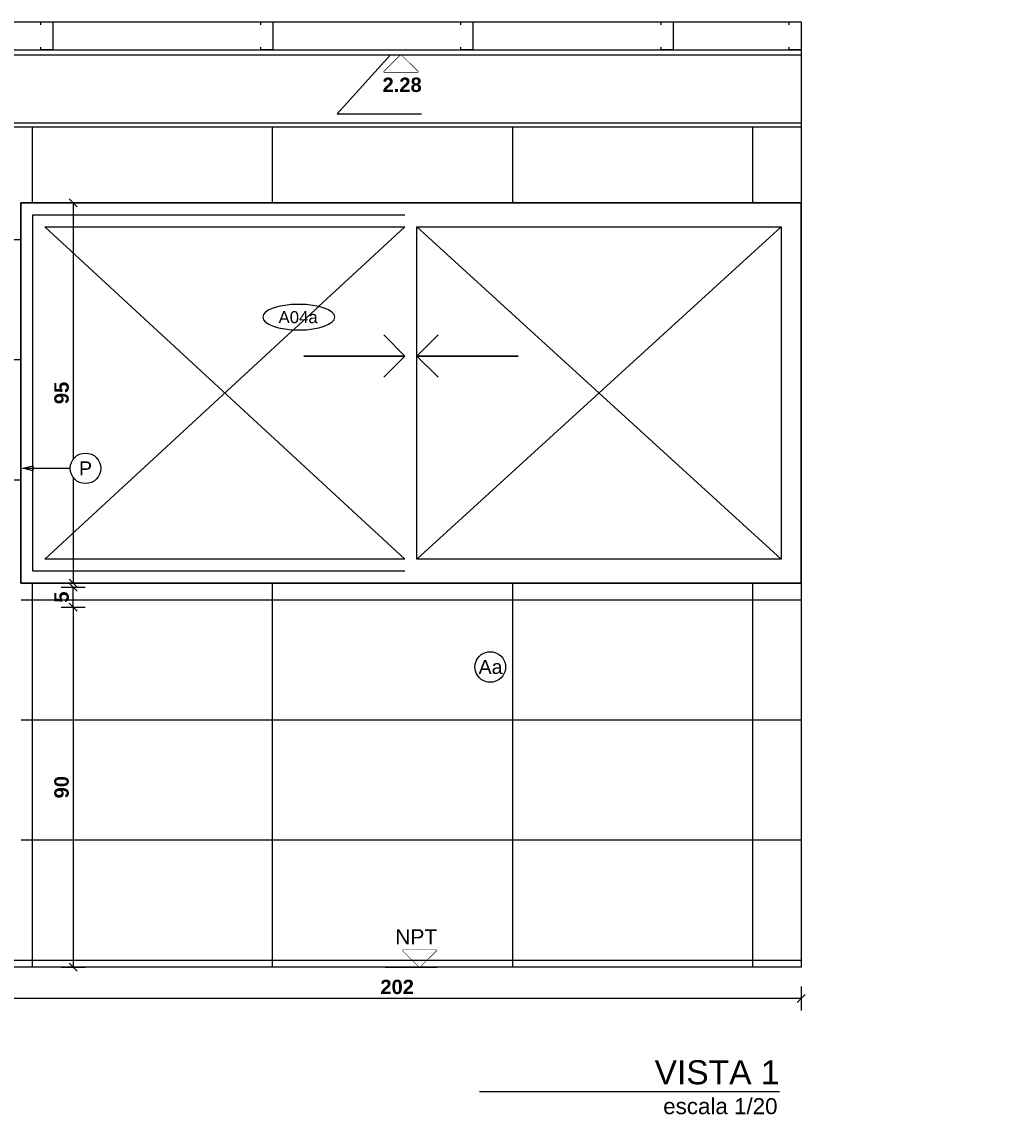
# Model space of a CAD drawing. Extents: x 1 to 126, y -14 to 17.
# Tile 125 of 131: x 95.55 to 98.03, y 3.07 to 5.81. Entities that reach past the tile are written whole.
import ezdxf
from ezdxf.enums import TextEntityAlignment as Align

# ---------------------------------------------------------------- set-up
doc = ezdxf.new("R2010")
doc.units = 0
doc.set_wipeout_variables(frame=1)
doc.header["$PDMODE"] = 3
for name, color, linetype in [('A ALUMINIO', 4, 'Continuous'), ('A PROYECCION', 8, 'Continuous'), ('A-ALBA-0', 9, 'Continuous'), ('A-ALBA-1', 1, 'Continuous'), ('A-ANNO-NIV', 2, 'Continuous'), ('A-ANNO-PLANI @ 20', 1, 'Continuous'), ('A-ANNO-SIMB @ 20', 2, 'Continuous'), ('A-ANNO-TEXT @ 20', 2, 'Continuous'), ('A-ANOT-COTA-PARC', 1, 'Continuous'), ('A-ANOT-NIVL @ 20', 2, 'Continuous'), ('AE-ALBA-1', 1, 'Continuous')]:
    doc.layers.add(name, color=color, linetype=linetype)
doc.layers.add('A-ALBA-4', color=2, linetype='Continuous', lineweight=25)
doc.styles.add('BIS estudio', font='swissl.ttf')
doc.styles.add('BIS-ANOT', font='swiss.ttf')
doc.styles.add('BIS-COTA', font='swissb.ttf')
doc.styles.add('E5-100', font='micross.ttf')
doc.dimstyles.new('BIS-COTA-NIVE', dxfattribs={"dimscale": 1.8, "dimtxt": 0.0018, "dimasz": 0.0015, "dimexe": 0, "dimexo": 0, "dimgap": 0.0027, "dimtad": 2, "dimtih": 1, "dimtoh": 1, "dimzin": 1, "dimdsep": 46, "dimtxsty": 'BIS-COTA', "dimblk1": 'MARK1', "dimblk2": 'MARK2', "dimsah": 1, "dimcen": 0.0015, "dimclrd": 1, "dimclre": 1, "dimaunit": 1, "dimadec": 0, "dimazin": 0, "dimtfac": 1, "dimtix": 1, "dimtofl": 0, "dimtmove": 2, "dimatfit": 3, "dimldrblk": 'MARK1', "dimfxl": 1, "dimtolj": 1, "dimarcsym": 0})
doc.dimstyles.new('BIS-COTA-PARC', dxfattribs={"dimscale": 0, "dimtxt": 0.0018, "dimasz": 0.001, "dimexe": 0.0015, "dimexo": 0, "dimgap": 0.0005, "dimtad": 1, "dimdec": 0, "dimlfac": 100, "dimzin": 9, "dimdsep": 46, "dimtxsty": 'BIS-COTA', "dimblk": 'OBLIQUE', "dimcen": 2.5, "dimclrd": 256, "dimclre": 251, "dimclrt": 2, "dimadec": 1, "dimazin": 2, "dimtfac": 1, "dimtdec": 0, "dimtix": 1, "dimtmove": 2, "dimatfit": 3, "dimldrblk": 'DOT', "dimfxl": 0.0015, "dimfxlon": 1, "dimtolj": 1, "dimtzin": 0, "dimarcsym": 0})

# ---------------------------------------------------------------- blocks, each defined once
blk = doc.blocks.new('A-ANNO-TIT')
blk.add_line((-0.0375, 0), (0, 0))
at = {"linetype": 'Continuous', "style": 'E5-100'}
blk.add_attdef('ESCALA', text='', height=0.002, dxfattribs=at).set_placement((-0.00024, -0.00283), align=Align.RIGHT)
blk = doc.blocks.new('*U47')
at = {"color": 0, "linetype": 'Continuous'}
blk.add_line((-0.0043, 0), (0.00215, 0), dxfattribs=at)
at = {"color": 0, "linetype": 'Continuous', "ltscale": 5}
blk.add_lwpolyline([(-0.00215, -0.00215), (0.00215, -0.00215), (0, 0), (-0.00215, -0.00215)], dxfattribs=at)
blk.add_wipeout([(0, 0), (0.00215, -0.00215), (-0.00215, -0.00215)])
blk = doc.blocks.new('*D431')
at = {"layer": 'A-ANNO-NIV', "color": 1, "lineweight": -2, "transparency": 16777216}
for p, q in [((93.2493, 5.554), (93.0911, 5.5595)), ((93.0911, 5.5595), (93.3308, 5.5595)), ((93.1893, 5.554), (93.2493, 5.554))]:
    blk.add_line(p, q, dxfattribs=at)
at = {"layer": 'Defpoints', "color": 0, "transparency": 16777216}
for p in [(93.1511, 5.5595), (93.1893, 5.554), (97.5003, 3.444)]:
    blk.add_point(p, dxfattribs=at)
at = {"layer": 'A-ANNO-NIV', "color": 0, "transparency": 16777216, "insert": (93.268, 5.6315), "char_height": 0.036, "attachment_point": 5, "style": 'BIS-COTA'}
blk.add_mtext('\\A1;+2.11', dxfattribs=at)
blk = doc.blocks.new('MARK1')
at = {"color": 0}
for p, q in [((1, 0), (-1, 0)), ((0, 1.5), (0, -1.5))]:
    blk.add_line(p, q, dxfattribs=at)
blk.add_lwpolyline([(0.5, 0.5), (-0.5, -0.5)], dxfattribs=at)
blk = doc.blocks.new('MARK2')
at = {"color": 0}
for p, q in [((1, 0), (-1, 0)), ((0, 1.5), (0, -1.5))]:
    blk.add_line(p, q, dxfattribs=at)
blk.add_lwpolyline([(0.5, 0.5), (-0.5, -0.5)], dxfattribs=at)
blk = doc.blocks.new('*D432')
at = {"layer": 'A-ANNO-NIV', "color": 1, "lineweight": -2, "transparency": 16777216}
for p, q in [((93.2555, 5.544), (93.1045, 5.3989)), ((93.1955, 5.544), (93.2555, 5.544)), ((93.1045, 5.3989), (93.3518, 5.3989))]:
    blk.add_line(p, q, dxfattribs=at)
at = {"layer": 'Defpoints', "color": 0, "transparency": 16777216}
for p in [(93.1955, 5.544), (93.1645, 5.3989), (97.5003, 3.444)]:
    blk.add_point(p, dxfattribs=at)
at = {"layer": 'A-ANNO-NIV', "color": 0, "transparency": 16777216, "insert": (93.2851, 5.4714), "char_height": 0.036, "attachment_point": 5, "style": 'BIS-COTA'}
blk.add_mtext('\\A1;+2.10', dxfattribs=at)
blk = doc.blocks.new('*D433')
at = {"layer": 'A-ANNO-NIV', "color": 1, "lineweight": -2, "transparency": 16777216}
for p, q in [((92.1243, 4.944), (91.9735, 4.8008)), ((92.0643, 4.944), (92.1243, 4.944)), ((91.9735, 4.8008), (92.2208, 4.8008))]:
    blk.add_line(p, q, dxfattribs=at)
at = {"layer": 'Defpoints', "color": 0, "transparency": 16777216}
for p in [(92.0643, 4.944), (92.0335, 4.8008), (97.8003, 3.444)]:
    blk.add_point(p, dxfattribs=at)
at = {"layer": 'A-ANNO-NIV', "color": 0, "transparency": 16777216, "insert": (92.1541, 4.8733), "char_height": 0.036, "attachment_point": 5, "style": 'BIS-COTA'}
blk.add_mtext('\\A1;+1.50', dxfattribs=at)
blk = doc.blocks.new('*D434')
at = {"layer": 'AE-ALBA-1', "color": 1, "lineweight": -2, "transparency": 16777216}
for p, q in [((93.3224, 4.394), (93.1657, 4.3949)), ((93.1657, 4.3949), (93.4125, 4.3949)), ((93.2624, 4.394), (93.3224, 4.394))]:
    blk.add_line(p, q, dxfattribs=at)
at = {"layer": 'Defpoints', "color": 0, "transparency": 16777216}
for p in [(93.2257, 4.3949), (93.2624, 4.394), (98.1271, 3.444)]:
    blk.add_point(p, dxfattribs=at)
at = {"layer": 'AE-ALBA-1', "color": 0, "transparency": 16777216, "insert": (93.3461, 4.4675), "char_height": 0.036, "attachment_point": 5, "style": 'BIS-COTA'}
blk.add_mtext('\\A1;+0.95', dxfattribs=at)
blk = doc.blocks.new('*D435')
at = {"layer": 'AE-ALBA-1', "color": 1, "lineweight": -2, "transparency": 16777216}
for p, q in [((93.5647, 4.344), (93.4036, 4.345)), ((93.4036, 4.345), (93.6509, 4.345)), ((93.5047, 4.344), (93.5647, 4.344))]:
    blk.add_line(p, q, dxfattribs=at)
at = {"layer": 'Defpoints', "color": 0, "transparency": 16777216}
for p in [(93.4636, 4.345), (93.5047, 4.344), (98.0037, 3.444)]:
    blk.add_point(p, dxfattribs=at)
at = {"layer": 'AE-ALBA-1', "color": 0, "transparency": 16777216, "insert": (93.5842, 4.4175), "char_height": 0.036, "attachment_point": 5, "style": 'BIS-COTA'}
blk.add_mtext('\\A1;+0.90', dxfattribs=at)
blk = doc.blocks.new('*D436')
at = {"layer": 'A-ANNO-NIV', "color": 1, "lineweight": -2, "transparency": 16777216}
for p, q in [((90.6978, 4.344), (90.5396, 4.3419)), ((90.5396, 4.3419), (90.7869, 4.3419)), ((90.6378, 4.344), (90.6978, 4.344))]:
    blk.add_line(p, q, dxfattribs=at)
at = {"layer": 'Defpoints', "color": 0, "transparency": 16777216}
for p in [(90.5996, 4.3419), (90.6378, 4.344), (97.5003, 3.444)]:
    blk.add_point(p, dxfattribs=at)
at = {"layer": 'A-ANNO-NIV', "color": 0, "transparency": 16777216, "insert": (90.7203, 4.4145), "char_height": 0.036, "attachment_point": 5, "style": 'BIS-COTA'}
blk.add_mtext('\\A1;+0.90', dxfattribs=at)
blk = doc.blocks.new('*D437')
at = {"layer": 'A-ANNO-NIV', "color": 1, "lineweight": -2, "transparency": 16777216}
for p, q in [((90.5999, 5.5541), (90.4548, 5.5592)), ((90.4548, 5.5592), (90.6945, 5.5592)), ((90.5399, 5.5541), (90.5999, 5.5541))]:
    blk.add_line(p, q, dxfattribs=at)
at = {"layer": 'Defpoints', "color": 0, "transparency": 16777216}
for p in [(90.5148, 5.5592), (90.5399, 5.5541), (96.9666, 3.444)]:
    blk.add_point(p, dxfattribs=at)
at = {"layer": 'A-ANNO-NIV', "color": 0, "transparency": 16777216, "insert": (90.6317, 5.6312), "char_height": 0.036, "attachment_point": 5, "style": 'BIS-COTA'}
blk.add_mtext('\\A1;+2.11', dxfattribs=at)
blk = doc.blocks.new('*D422')
at = {"layer": 'A-ANNO-NIV', "color": 1, "lineweight": -2, "transparency": 16777216}
for p, q in [((96.4743, 5.724), (96.341, 5.5762)), ((96.4143, 5.724), (96.4743, 5.724)), ((96.341, 5.5762), (96.5516, 5.5762))]:
    blk.add_line(p, q, dxfattribs=at)
at = {"layer": 'Defpoints', "color": 0, "transparency": 16777216}
for p in [(96.4143, 5.724), (96.401, 5.5762), (97.5003, 3.4753)]:
    blk.add_point(p, dxfattribs=at)
at = {"layer": 'A-ANNO-NIV', "color": 0, "transparency": 16777216, "insert": (96.5033, 5.6487), "char_height": 0.036, "attachment_point": 5, "style": 'BIS-COTA'}
blk.add_mtext('\\A1;2.28', dxfattribs=at)
blk = doc.blocks.new('A-ANNO-NOM-2')
blk.add_wipeout([(0, -0.00191), (0.0003, -0.00189), (0.00059, -0.00182), (0.00087, -0.0017), (0.00112, -0.00155), (0.00135, -0.00135), (0.00155, -0.00112), (0.0017, -0.00087), (0.00182, -0.00059), (0.00189, -0.0003), (0.00191, 0), (0.00189, 0.0003), (0.00182, 0.00059), (0.0017, 0.00087), (0.00155, 0.00112), (0.00135, 0.00135), (0.00112, 0.00155), (0.00087, 0.0017), (0.00059, 0.00182), (0.0003, 0.00189), (0, 0.00191), (-0.0003, 0.00189), (-0.00059, 0.00182), (-0.00087, 0.0017), (-0.00112, 0.00155), (-0.00135, 0.00135), (-0.00155, 0.00112), (-0.0017, 0.00087), (-0.00182, 0.00059), (-0.00189, 0.0003), (-0.00191, 0), (-0.00189, -0.0003), (-0.00182, -0.00059), (-0.0017, -0.00087), (-0.00155, -0.00112), (-0.00135, -0.00135), (-0.00112, -0.00155), (-0.00087, -0.0017), (-0.00059, -0.00182), (-0.0003, -0.00189)])
blk.add_lwpolyline([(0, -0.00191), (0.0003, -0.00189), (0.00059, -0.00182), (0.00087, -0.0017), (0.00112, -0.00155), (0.00135, -0.00135), (0.00155, -0.00112), (0.0017, -0.00087), (0.00182, -0.00059), (0.00189, -0.0003), (0.00191, 0), (0.00189, 0.0003), (0.00182, 0.00059), (0.0017, 0.00087), (0.00155, 0.00112), (0.00135, 0.00135), (0.00112, 0.00155), (0.00087, 0.0017), (0.00059, 0.00182), (0.0003, 0.00189), (0, 0.00191), (-0.0003, 0.00189), (-0.00059, 0.00182), (-0.00087, 0.0017), (-0.00112, 0.00155), (-0.00135, 0.00135), (-0.00155, 0.00112), (-0.0017, 0.00087), (-0.00182, 0.00059), (-0.00189, 0.0003), (-0.00191, 0), (-0.00189, -0.0003), (-0.00182, -0.00059), (-0.0017, -0.00087), (-0.00155, -0.00112), (-0.00135, -0.00135), (-0.00112, -0.00155), (-0.00087, -0.0017), (-0.00059, -0.00182), (-0.0003, -0.00189)], close=True)
at = {"color": 1, "linetype": 'Continuous', "style": 'E5-100'}
blk.add_attdef('LETRA', text='', height=0.00175, dxfattribs=at).set_placement((0, 0), align=Align.MIDDLE_CENTER)
blk = doc.blocks.new('_Oblique')
at = {"color": 0, "lineweight": -2}
blk.add_line((-0.5, -0.5), (0.5, 0.5), dxfattribs=at)
blk = doc.blocks.new('*D423')
at = {"layer": 'A-ANOT-COTA-PARC', "color": 251, "lineweight": -2, "transparency": 16777216}
for p, q in [((95.4813, 3.3962), (95.4813, 3.3362)), ((97.5003, 3.3962), (97.5003, 3.3362))]:
    blk.add_line(p, q, dxfattribs=at)
at = {"layer": 'A-ANOT-COTA-PARC', "lineweight": -2, "transparency": 16777216}
blk.add_line((97.5003, 3.3662), (95.4813, 3.3662), dxfattribs=at)
at = {"layer": 'Defpoints', "color": 0, "transparency": 16777216}
for p in [(95.4813, 3.444), (97.5003, 3.444), (95.4813, 3.3662)]:
    blk.add_point(p, dxfattribs=at)
at = {"layer": 'A-ANOT-COTA-PARC', "lineweight": -2, "transparency": 16777216, "xscale": 0.02, "yscale": 0.02, "zscale": 0.02, "rotation": 180}
blk.add_blockref('_Oblique', (95.4813, 3.3662), dxfattribs=at)
at = {"layer": 'A-ANOT-COTA-PARC', "lineweight": -2, "transparency": 16777216, "xscale": 0.02, "yscale": 0.02, "zscale": 0.02}
blk.add_blockref('_Oblique', (97.5003, 3.3662), dxfattribs=at)
at = {"layer": 'A-ANOT-COTA-PARC', "color": 2, "transparency": 16777216, "insert": (96.4908, 3.3947), "char_height": 0.036, "attachment_point": 5, "style": 'BIS-COTA'}
blk.add_mtext('\\A1;202', dxfattribs=at)
blk = doc.blocks.new('_Dot')
at = {"color": 0, "linetype": 'ByBlock', "lineweight": -2}
blk.add_line((-0.5, 0), (-1, 0), dxfattribs=at)
at = {"color": 0, "linetype": 'ByBlock', "const_width": 0.5}
blk.add_lwpolyline([(-0.25, 0, 1), (0.25, 0, 1)], format="xyb", close=True, dxfattribs=at)
blk = doc.blocks.new('*D397')
at = {"layer": 'A-ANOT-COTA-PARC', "color": 251, "lineweight": -2, "transparency": 16777216}
for p, q in [((95.651, 4.344), (95.711, 4.344)), ((95.651, 3.444), (95.711, 3.444))]:
    blk.add_line(p, q, dxfattribs=at)
at = {"layer": 'A-ANOT-COTA-PARC', "lineweight": -2, "transparency": 16777216}
blk.add_line((95.681, 4.344), (95.681, 3.444), dxfattribs=at)
at = {"layer": 'Defpoints', "color": 0, "transparency": 16777216}
for p in [(95.5503, 4.344), (95.5503, 3.444), (95.681, 3.444)]:
    blk.add_point(p, dxfattribs=at)
at = {"layer": 'A-ANOT-COTA-PARC', "lineweight": -2, "transparency": 16777216, "xscale": 0.02, "yscale": 0.02, "zscale": 0.02}
for p, rotation in [((95.681, 4.344), 90), ((95.681, 3.444), 270)]:
    blk.add_blockref('_Oblique', p, dxfattribs=dict(at, rotation=rotation))
at = {"layer": 'A-ANOT-COTA-PARC', "color": 2, "transparency": 16777216, "insert": (95.6525, 3.894), "char_height": 0.036, "attachment_point": 5, "rotation": 90, "style": 'BIS-COTA'}
blk.add_mtext('\\A1;90', dxfattribs=at)
blk = doc.blocks.new('*D398')
at = {"layer": 'A-ANOT-COTA-PARC', "color": 251, "lineweight": -2, "transparency": 16777216}
for p, q in [((95.651, 4.394), (95.711, 4.394)), ((95.651, 4.344), (95.711, 4.344))]:
    blk.add_line(p, q, dxfattribs=at)
at = {"layer": 'A-ANOT-COTA-PARC', "lineweight": -2, "transparency": 16777216}
blk.add_line((95.681, 4.344), (95.681, 4.394), dxfattribs=at)
at = {"layer": 'Defpoints', "color": 0, "transparency": 16777216}
for p in [(95.5503, 4.394), (95.681, 4.394), (95.5503, 4.344)]:
    blk.add_point(p, dxfattribs=at)
at = {"layer": 'A-ANOT-COTA-PARC', "lineweight": -2, "transparency": 16777216, "xscale": 0.02, "yscale": 0.02, "zscale": 0.02}
for p, rotation in [((95.681, 4.394), 90), ((95.681, 4.344), 270)]:
    blk.add_blockref('_Oblique', p, dxfattribs=dict(at, rotation=rotation))
at = {"layer": 'A-ANOT-COTA-PARC', "color": 2, "transparency": 16777216, "insert": (95.6525, 4.369), "char_height": 0.036, "attachment_point": 5, "rotation": 90, "style": 'BIS-COTA'}
blk.add_mtext('\\A1;5', dxfattribs=at)
blk = doc.blocks.new('*D399')
at = {"layer": 'A-ANOT-COTA-PARC', "color": 251, "lineweight": -2, "transparency": 16777216}
for p, q in [((95.651, 5.354), (95.711, 5.354)), ((95.651, 4.404), (95.711, 4.404))]:
    blk.add_line(p, q, dxfattribs=at)
at = {"layer": 'A-ANOT-COTA-PARC', "lineweight": -2, "transparency": 16777216}
blk.add_line((95.681, 5.354), (95.681, 4.404), dxfattribs=at)
at = {"layer": 'Defpoints', "color": 0, "transparency": 16777216}
for p in [(95.5503, 5.354), (95.5503, 4.404), (95.681, 4.404)]:
    blk.add_point(p, dxfattribs=at)
at = {"layer": 'A-ANOT-COTA-PARC', "lineweight": -2, "transparency": 16777216, "xscale": 0.02, "yscale": 0.02, "zscale": 0.02}
for p, rotation in [((95.681, 5.354), 90), ((95.681, 4.404), 270)]:
    blk.add_blockref('_Oblique', p, dxfattribs=dict(at, rotation=rotation))
at = {"layer": 'A-ANOT-COTA-PARC', "color": 2, "transparency": 16777216, "insert": (95.6525, 4.879), "char_height": 0.036, "attachment_point": 5, "rotation": 90, "style": 'BIS-COTA'}
blk.add_mtext('\\A1;95', dxfattribs=at)
blk = doc.blocks.new('*U54')
blk.add_lwpolyline([(-0.00785, 0), (-0.0066, 0.00031), (-0.0066, -0.00031)], close=True)
blk.add_wipeout([(0, -0.00191), (0.0003, -0.00189), (0.00059, -0.00182), (0.00087, -0.0017), (0.00112, -0.00155), (0.00135, -0.00135), (0.00155, -0.00112), (0.0017, -0.00087), (0.00182, -0.00059), (0.00189, -0.0003), (0.00191, 0), (0.00189, 0.0003), (0.00182, 0.00059), (0.0017, 0.00087), (0.00155, 0.00112), (0.00135, 0.00135), (0.00112, 0.00155), (0.00087, 0.0017), (0.00059, 0.00182), (0.0003, 0.00189), (0, 0.00191), (-0.0003, 0.00189), (-0.00059, 0.00182), (-0.00087, 0.0017), (-0.00112, 0.00155), (-0.00135, 0.00135), (-0.00155, 0.00112), (-0.0017, 0.00087), (-0.00182, 0.00059), (-0.00189, 0.0003), (-0.00191, 0), (-0.00189, -0.0003), (-0.00182, -0.00059), (-0.0017, -0.00087), (-0.00155, -0.00112), (-0.00135, -0.00135), (-0.00112, -0.00155), (-0.00087, -0.0017), (-0.00059, -0.00182), (-0.0003, -0.00189)])
at = {"linetype": 'Continuous'}
blk.add_line((-0.00785, 0), (-0.00191, 0), dxfattribs=at)
blk.add_circle((0, 0), 0.00191)
at = {"color": 1, "linetype": 'Continuous', "style": 'E5-100'}
blk.add_attdef('LETRA', text='', height=0.00175, dxfattribs=at).set_placement((0, 0), align=Align.MIDDLE_CENTER)
blk = doc.blocks.new('CCA-PLANI1')
blk.add_wipeout([(0.225, 0), (0.2186, -0.0189), (0.2045, -0.0333), (0.1875, -0.0442), (0.1691, -0.0528), (0.15, -0.0596), (0.1305, -0.0652), (0.1108, -0.0696), (0.0908, -0.0732), (0.0708, -0.0759), (0.0506, -0.078), (0.0304, -0.0793), (0.0101, -0.0799), (-0.0101, -0.0799), (-0.0304, -0.0793), (-0.0506, -0.078), (-0.0708, -0.0759), (-0.0908, -0.0732), (-0.1108, -0.0696), (-0.1305, -0.0652), (-0.15, -0.0596), (-0.1691, -0.0528), (-0.1875, -0.0442), (-0.2045, -0.0333), (-0.2186, -0.0189), (-0.225, 0), (-0.2186, 0.0189), (-0.2045, 0.0333), (-0.1875, 0.0442), (-0.1691, 0.0528), (-0.15, 0.0596), (-0.1305, 0.0652), (-0.1108, 0.0696), (-0.0908, 0.0732), (-0.0708, 0.0759), (-0.0506, 0.078), (-0.0304, 0.0793), (-0.0101, 0.0799), (0.0101, 0.0799), (0.0304, 0.0793), (0.0506, 0.078), (0.0708, 0.0759), (0.0908, 0.0732), (0.1108, 0.0696), (0.1305, 0.0652), (0.15, 0.0596), (0.1691, 0.0528), (0.1875, 0.0442), (0.2045, 0.0333), (0.2186, 0.0189)])
blk.add_ellipse((0, 0), major_axis=(-0.225, 0), ratio=0.355556, start_param=-3.141592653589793, end_param=3.141592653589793)
at = {"color": 2, "style": 'E5-100'}
blk.add_attdef('TIPO', text='', height=0.075, rotation=360, dxfattribs=at).set_placement((0, 0), align=Align.MIDDLE_CENTER)

msp = doc.modelspace()

# ---------------------------------------------------------------- linework, layer by layer
at = {"color": 6, "ltscale": 0.01}
for points in [[(95.6003, 5.7989), (95.6003, 5.806), (95.6303, 5.806), (95.6303, 5.736), (95.6003, 5.736), (95.6003, 5.7432)], [(96.1503, 5.7989), (96.1503, 5.806), (96.1803, 5.806), (96.1803, 5.736), (96.1503, 5.736), (96.1503, 5.7432)], [(96.6503, 5.7989), (96.6503, 5.806), (96.6803, 5.806), (96.6803, 5.736), (96.6503, 5.736), (96.6503, 5.7432)], [(97.1503, 5.7989), (97.1503, 5.806), (97.1803, 5.806), (97.1803, 5.736), (97.1503, 5.736), (97.1503, 5.7432)], [(97.4703, 5.7989), (97.4703, 5.806), (97.5003, 5.806), (97.5003, 5.736), (97.4703, 5.736), (97.4703, 5.7432)]]:
    msp.add_lwpolyline(points, dxfattribs=at)
at = {"layer": 'A ALUMINIO'}
for points in [[(95.6103, 5.294), (96.5103, 5.294)], [(96.5103, 4.464), (95.6103, 4.464)]]:
    msp.add_lwpolyline(points, dxfattribs=at)
msp.add_lwpolyline([(96.5403, 5.294), (97.4503, 5.294), (97.4503, 4.464), (96.5403, 4.464)], close=True, dxfattribs=at)
at = {"layer": 'A PROYECCION'}
for p, q in [((96.5403, 5.294), (97.4503, 4.464)), ((96.5403, 4.464), (97.4503, 5.294))]:
    msp.add_line(p, q, dxfattribs=at)
msp.add_lwpolyline([(96.5934, 5.0244), (96.5403, 4.9713), (96.7931, 4.9713), (96.5403, 4.9713), (96.5934, 4.9182)], dxfattribs=at)
at = {"layer": 'A-ALBA-1'}
msp.add_line((92.7503, 5.554), (97.5003, 5.554), dxfattribs=at)
msp.add_lwpolyline([(92.7503, 5.544), (97.5003, 5.544), (97.5003, 3.444)], dxfattribs=at)

# ---------------------------------------------------------------- block references
at = {"layer": 'A-ANNO-TEXT @ 20', "linetype": 'Continuous'}
ref = msp.add_blockref('A-ANNO-TIT', (97.4462, 3.1338), dxfattribs=dict(at, xscale=20, yscale=20, zscale=20))
ref.add_attrib('TITULO', 'VISTA 1', dxfattribs={"layer": '0', "linetype": 'Continuous', "height": 0.06, "style": 'E5-100'}).set_placement((97.4462, 3.1338), align=Align.BOTTOM_RIGHT)
ref.add_attrib('ESCALA', 'escala 1/20', dxfattribs={"layer": '0', "linetype": 'Continuous', "height": 0.04, "style": 'E5-100'}).set_placement((97.4413, 3.0771), align=Align.RIGHT)
at = {"layer": 'A-ANOT-NIVL @ 20', "xscale": 20, "yscale": 20, "zscale": 20, "rotation": 3.180865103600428e-08}
msp.add_blockref('*U47', (96.5003, 5.724), dxfattribs=at)

# ---------------------------------------------------------------- texts
at = {"layer": 'A-ANNO-NIV', "insert": (96.5385, 3.5202), "char_height": 0.0375, "attachment_point": 5, "rotation": 360, "style": 'BIS estudio'}
msp.add_mtext('\\A1;NPT', dxfattribs=at)

# ---------------------------------------------------------------- dimensions: what is measured, and where the dimension line sits
at = {"layer": 'A-ANNO-NIV'}
for feature_location, offset, origin, picture, middle in [((93.1893, 5.554), (-0.0382, 0.0055), (97.5003, 3.444), '*D431', (93.268, 5.6315)), ((93.1955, 5.544), (-0.031, -0.1451), (97.5003, 3.444), '*D432', (93.2851, 5.4714)), ((92.0643, 4.944), (-0.0309, -0.1433), (97.8003, 3.444), '*D433', (92.1541, 4.8733))]:
    dim = msp.add_ordinate_dim(feature_location=feature_location, offset=offset, dtype=0, origin=origin, dimstyle='BIS-COTA-NIVE', override={"dimscale": 0, "dimpost": '+<>', "dimtix": 1, "dimtofl": 0, "dimtmove": 2, "dimatfit": 3}, dxfattribs=at)
    dim.commit()
    dim.dimension.update_dxf_attribs({"geometry": picture, "text_midpoint": middle})
at = {"layer": 'A-ANOT-COTA-PARC'}
for base, p1, p2, picture, middle in [((95.681, 4.404), (95.5503, 5.354), (95.5503, 4.404), '*D399', (95.6525, 4.879)), ((95.681, 4.394), (95.5503, 4.344), (95.5503, 4.394), '*D398', (95.6525, 4.369)), ((95.681, 3.444), (95.5503, 4.344), (95.5503, 3.444), '*D397', (95.6525, 3.894))]:
    dim = msp.add_linear_dim(base=base, p1=p1, p2=p2, angle=90, dimstyle='BIS-COTA-PARC', override={"dimscale": 0, "dimtix": 1, "dimtofl": 1, "dimtmove": 2, "dimatfit": 3}, dxfattribs=at)
    dim.commit()
    dim.dimension.update_dxf_attribs({"geometry": picture, "text_midpoint": middle})
at = {"layer": 'AE-ALBA-1'}
for feature_location, offset, origin, picture, middle in [((93.2624, 4.394), (-0.0367, 0.0009), (98.1271, 3.444), '*D434', (93.3461, 4.4675)), ((93.5047, 4.344), (-0.0412, 0.0009), (98.0037, 3.444), '*D435', (93.5842, 4.4175))]:
    dim = msp.add_ordinate_dim(feature_location=feature_location, offset=offset, dtype=0, origin=origin, dimstyle='BIS-COTA-NIVE', override={"dimscale": 0, "dimpost": '+<>', "dimtix": 1, "dimtofl": 0, "dimtmove": 2, "dimatfit": 3}, dxfattribs=at)
    dim.commit()
    dim.dimension.update_dxf_attribs({"geometry": picture, "text_midpoint": middle})

# ---------------------------------------------------------------- next in the draw order: linework, layer by layer
at = {"layer": 'A-ALBA-4'}
for p, q in [((90.4003, 5.736), (97.5003, 5.736)), ((90.4003, 5.724), (97.5003, 5.724))]:
    msp.add_line(p, q, dxfattribs=at)

# ---------------------------------------------------------------- next in the draw order: block references
at = {"layer": 'A-ANOT-NIVL @ 20', "xscale": -20, "yscale": 20, "zscale": 20, "rotation": 179.9999999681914}
msp.add_blockref('*U47', (96.5469, 3.444), dxfattribs=at)

# ---------------------------------------------------------------- next in the draw order: linework, layer by layer
at = {"layer": 'A-ALBA-4'}
msp.add_line((97.5003, 3.444), (95.4813, 3.444), dxfattribs=at)

# ---------------------------------------------------------------- next in the draw order: dimensions: what is measured, and where the dimension line sits
at = {"layer": 'A-ANNO-NIV'}
dim = msp.add_ordinate_dim(feature_location=(96.4143, 5.724), offset=(-0.0133, -0.1479), dtype=0, origin=(97.5003, 3.4753), text='2.28', dimstyle='BIS-COTA-NIVE', override={"dimscale": 0, "dimpost": '+<>', "dimtix": 1, "dimtofl": 0, "dimtmove": 2, "dimatfit": 3}, dxfattribs=at)
dim.commit()
dim.dimension.update_dxf_attribs({"geometry": '*D422', "text_midpoint": (96.5033, 5.6487)})
for feature_location, offset, origin, picture, middle in [((90.5399, 5.5541), (-0.0251, 0.0051), (96.9666, 3.444), '*D437', (90.6317, 5.6312)), ((90.6378, 4.344), (-0.0381, -0.0021), (97.5003, 3.444), '*D436', (90.7203, 4.4145))]:
    dim = msp.add_ordinate_dim(feature_location=feature_location, offset=offset, dtype=0, origin=origin, dimstyle='BIS-COTA-NIVE', override={"dimscale": 0, "dimpost": '+<>', "dimtix": 1, "dimtofl": 0, "dimtmove": 2, "dimatfit": 3}, dxfattribs=at)
    dim.commit()
    dim.dimension.update_dxf_attribs({"geometry": picture, "text_midpoint": middle})
at = {"layer": 'A-ANOT-COTA-PARC'}
dim = msp.add_linear_dim(base=(95.4813, 3.3662), p1=(97.5003, 3.444), p2=(95.4813, 3.444), angle=180, dimstyle='BIS-COTA-PARC', override={"dimscale": 0, "dimtix": 1, "dimtofl": 1, "dimtmove": 2, "dimatfit": 3}, dxfattribs=at)
dim.commit()
dim.dimension.update_dxf_attribs({"geometry": '*D423', "text_midpoint": (96.4908, 3.3947)})

# ---------------------------------------------------------------- next in the draw order: block references
at = {"layer": 'A-ANNO-SIMB @ 20', "linetype": 'Continuous'}
ref = msp.add_blockref('A-ANNO-NOM-2', (96.7235, 4.1944), dxfattribs=dict(at, xscale=-20, yscale=20, zscale=20, rotation=359.9999999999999))
ref.add_attrib('LETRA', 'Aa', dxfattribs={"layer": '0', "color": 1, "linetype": 'Continuous', "height": 0.035, "style": 'BIS-ANOT'}).set_placement((96.7242, 4.1944), align=Align.MIDDLE_CENTER)

# ---------------------------------------------------------------- next in the draw order: hatches: boundary and pattern name
at = {"layer": 'A-ALBA-0'}
h = msp.add_hatch(dxfattribs=at)
h.set_pattern_fill('_USER', color=256, scale=0.6, angle=90, pattern_type=0)
h.set_pattern_definition([(90, (91.9793, 34.66204), (-0.6, 4e-17), [])])
h.paths.add_polyline_path([(95.5503, 5.354), (97.5003, 5.354), (97.5003, 5.544), (92.5503, 5.544), (92.5503, 4.944), (91.0188, 4.944), (90.7004, 4.944), (90.4003, 4.944), (90.4003, 4.394), (90.9888, 4.394), (91.0377, 4.394), (91.5049, 4.394), (91.5049, 4.324), (91.5049, 4.325), (91.5049, 3.5445), (90.9623, 3.5435), (90.9623, 3.544), (91.4349, 3.544), (91.4349, 3.444), (92.6723, 3.444), (92.6723, 3.584), (92.8723, 3.584), (92.8013, 4.394), (95.5513, 4.394), (95.5513, 3.584), (95.4813, 3.584), (95.4813, 3.444), (97.5003, 3.444), (97.5003, 4.404), (95.5503, 4.404)])
h = msp.add_hatch(dxfattribs=at)
h.set_pattern_fill('_USER', color=256, scale=0.3, pattern_type=0)
h.set_pattern_definition([(0, (91.97928, 34.66204), (0, 0.3), [])])
h.paths.add_polyline_path([(95.5513, 4.394), (95.5513, 3.584), (95.4813, 3.584), (95.4813, 3.444), (97.5003, 3.444), (97.5003, 4.404), (95.5503, 4.404), (95.5503, 5.344), (97.5003, 5.344), (97.5003, 5.544), (92.7503, 5.544), (92.7503, 4.944), (91.0503, 4.944), (90.7004, 4.944), (90.4003, 4.944), (90.4003, 4.394), (91.0003, 4.394), (91.0003, 4.3435), (91.5049, 4.3445), (91.5049, 3.5445), (90.9623, 3.5435), (90.9623, 3.544), (90.9625, 3.544), (90.9625, 3.444), (92.8723, 3.444), (92.8723, 3.584), (92.8013, 3.584), (92.8013, 4.3968)])

# ---------------------------------------------------------------- next in the draw order: block references
at = {"layer": 'A-ANNO-PLANI @ 20'}
ref = msp.add_blockref('CCA-PLANI1', (96.245, 5.0684, -0.0005), dxfattribs=dict(at, xscale=-0.400175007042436, yscale=0.400175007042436, zscale=0.400175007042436, rotation=359.9999999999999))
ref.add_attrib('TIPO', 'A04a', dxfattribs={"layer": '0', "color": 2, "height": 0.03001, "style": 'E5-100'}).set_placement((96.2434, 5.0684, -0.0005), align=Align.MIDDLE_CENTER)
at = {"layer": 'A-ANNO-SIMB @ 20', "linetype": 'Continuous', "xscale": 20, "yscale": 20, "zscale": 20}
msp.add_blockref('*U54', (95.7122, 4.6907), dxfattribs=at).add_auto_attribs({'LETRA': 'P'})

# ---------------------------------------------------------------- next in the draw order: linework, layer by layer
at = {"layer": 'A ALUMINIO'}
for points in [[(95.5503, 4.404), (97.5003, 4.404), (97.5003, 5.354), (95.5503, 5.354)], [(97.5003, 4.404), (95.5503, 4.404), (95.5503, 5.354), (97.5003, 5.354)]]:
    msp.add_lwpolyline(points, close=True, dxfattribs=at)
msp.add_lwpolyline([(96.5103, 4.434), (95.5803, 4.434), (95.5803, 5.324), (96.5103, 5.324)], dxfattribs=at)
at = {"layer": 'A PROYECCION'}
for p, q in [((95.6103, 5.294), (96.5103, 4.464)), ((95.6103, 4.464), (96.5103, 5.294))]:
    msp.add_line(p, q, dxfattribs=at)
msp.add_lwpolyline([(96.4572, 5.0244), (96.5103, 4.9713), (96.2575, 4.9713), (96.5103, 4.9713), (96.4572, 4.9182)], dxfattribs=at)
at = {"layer": 'A-ALBA-4'}
msp.add_lwpolyline([(97.5003, 3.444), (90.4003, 3.444), (90.4003, 5.806), (97.5003, 5.806)], close=True, dxfattribs=at)

doc.saveas('drawing.dxf')
